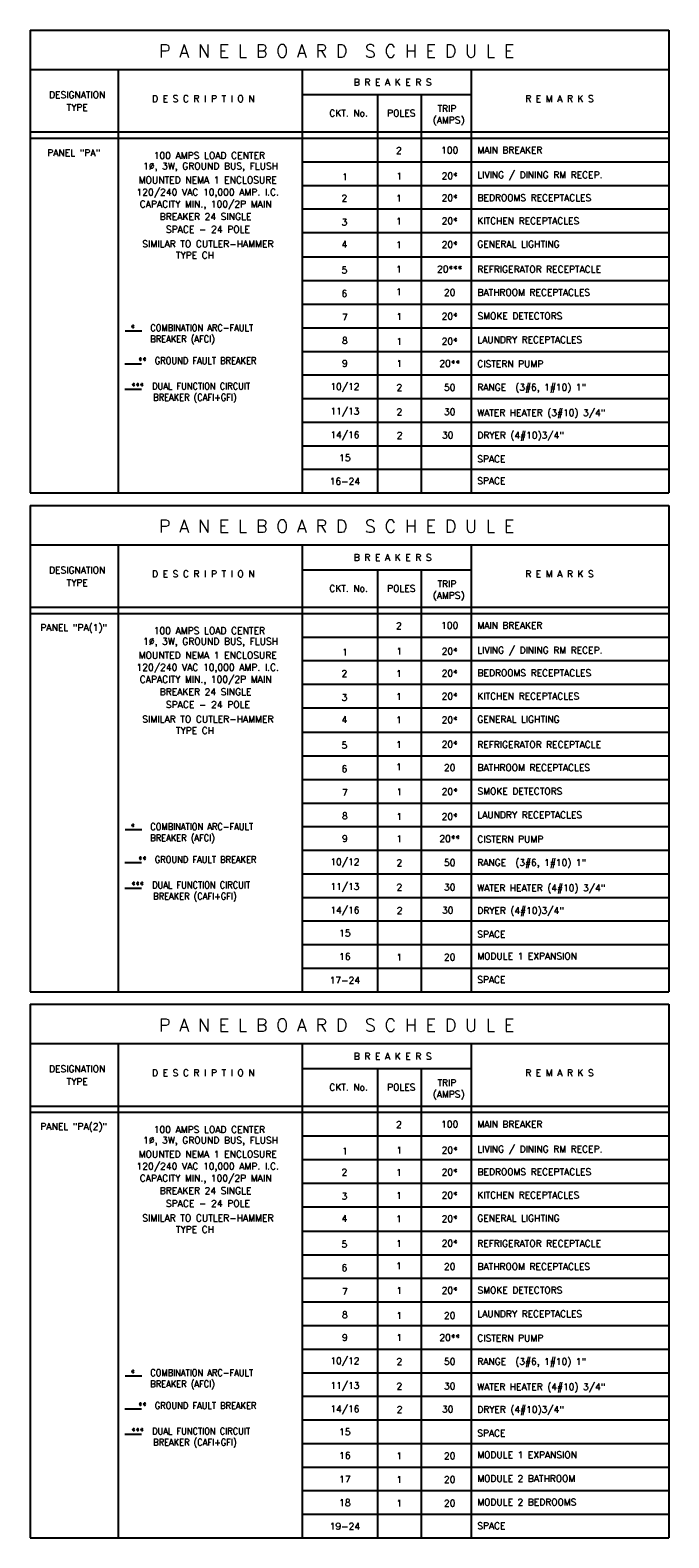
# Model space of a CAD drawing. Header units: inches. Extents: x 23373 to 33923, y 1540 to 5670.
# Tile 73 of 106: x 29610 to 29946, y 3299 to 4092. Entities that reach past the tile are written whole.
import ezdxf
from ezdxf.enums import TextEntityAlignment as Align

# ---------------------------------------------------------------- set-up
doc = ezdxf.new("R2010")
doc.units = ezdxf.units.IN
doc.header["$LTSCALE"] = 2
doc.header["$MEASUREMENT"] = 0
doc.layers.add('EL-ANNO-TEXT', color=4, linetype='CONTINUOUS')
doc.layers.add('PANEL-SCH', color=4, linetype='CONTINUOUS')
doc.styles.add('140ANNO', font='simplex.shx', dxfattribs={"height": 0.14})
doc.styles.add('80', font='simplex.shx', dxfattribs={"width": 0.9, "height": 3.84})

msp = doc.modelspace()

# ---------------------------------------------------------------- linework, layer by layer
at = {"layer": 'EL-ANNO-TEXT', "linetype": 'Continuous'}
for p, q in [((29668.23914182, 3933.36488316), (29659.47690877, 3933.36488316)), ((29668.02752134, 3915.99223851), (29659.26528829, 3915.99223851)), ((29668.02752134, 3902.58467986), (29659.26528829, 3902.58467986)), ((29668.23914182, 3670.94513239), (29659.47690877, 3670.94513239)), ((29668.02752134, 3653.57248774), (29659.26528829, 3653.57248774)), ((29668.02752134, 3640.16492908), (29659.26528829, 3640.16492908)), ((29668.23914182, 3383.70076544), (29659.47690877, 3383.70076544)), ((29668.02752134, 3366.32812079), (29659.26528829, 3366.32812079)), ((29668.02752134, 3352.92056213), (29659.26528829, 3352.92056213))]:
    msp.add_line(p, q, dxfattribs=at)
at = {"layer": 'PANEL-SCH', "color": 3}
for p, q in [((29609.52674355, 4091.66705332), (29609.52674355, 3848.24338878)), ((29609.52674355, 4091.66705332), (29945.56657247, 4091.66705332)), ((29945.56657247, 4091.66705332), (29945.56657247, 3848.24338878)), ((29609.52674355, 4070.98754032), (29945.56657247, 4070.98754032)), ((29609.52674355, 3848.24338878), (29945.56657247, 3848.24338878)), ((29609.52674355, 3841.65961064), (29609.52674355, 3585.82363801)), ((29609.52674355, 3841.65961064), (29945.56657247, 3841.65961064)), ((29945.56657247, 3841.65961064), (29945.56657247, 3585.82363801)), ((29609.52674355, 3820.98009764), (29945.56657247, 3820.98009764)), ((29609.52674355, 3585.82363801), (29945.56657247, 3585.82363801)), ((29609.52674355, 3579.23985987), (29609.52674355, 3298.57927106)), ((29609.52674355, 3579.23985987), (29945.56657247, 3579.23985987)), ((29945.56657247, 3579.23985987), (29945.56657247, 3298.57927106)), ((29609.52674355, 3558.56034687), (29945.56657247, 3558.56034687)), ((29609.52674355, 3298.57927106), (29945.56657247, 3298.57927106))]:
    msp.add_line(p, q, dxfattribs=at)
at = {"layer": 'PANEL-SCH', "color": 4}
for p, q in [((29655.87452787, 4070.98754032), (29655.87452787, 3848.24338878)), ((29752.56024367, 4070.98754032), (29752.56024367, 3848.24338878)), ((29841.55400043, 4070.98754032), (29841.55400043, 3848.24338878)), ((29752.56024367, 4057.84676102), (29841.55400043, 4057.84676102)), ((29792.2383512, 4057.84676102), (29792.2383512, 3848.24338878)), ((29815.25209055, 4057.84676102), (29815.25209055, 3848.24338878)), ((29609.52674355, 4038.13559206), (29945.56657247, 4038.13559206)), ((29609.52674355, 4034.85039723), (29945.56657247, 4034.85039723)), ((29752.56024367, 4022.43808914), (29945.56657247, 4022.43808914)), ((29752.56024367, 4010.02578105), (29945.56657247, 4010.02578105)), ((29752.56024367, 3997.61347296), (29945.56657247, 3997.61347296)), ((29752.56024367, 3985.20116487), (29945.56657247, 3985.20116487)), ((29752.56024367, 3972.36646969), (29945.56657247, 3972.36646969)), ((29752.56024367, 3959.9541616), (29945.56657247, 3959.9541616)), ((29752.56024367, 3947.54185351), (29945.56657247, 3947.54185351)), ((29752.56024367, 3935.12954542), (29945.56657247, 3935.12954542)), ((29752.56024367, 3922.71723733), (29945.56657247, 3922.71723733)), ((29752.56024367, 3910.30492924), (29945.56657247, 3910.30492924)), ((29752.56024367, 3897.89262115), (29945.56657247, 3897.89262115)), ((29752.56024367, 3885.48031306), (29945.56657247, 3885.48031306)), ((29752.56024367, 3873.06800496), (29945.56657247, 3873.06800496)), ((29752.56024367, 3860.65569687), (29945.56657247, 3860.65569687)), ((29655.87452787, 3820.98009764), (29655.87452787, 3585.82363801)), ((29752.56024367, 3820.98009764), (29752.56024367, 3585.82363801)), ((29841.55400043, 3820.98009764), (29841.55400043, 3585.82363801)), ((29752.56024367, 3807.83931833), (29841.55400043, 3807.83931833)), ((29792.2383512, 3807.83931833), (29792.2383512, 3585.82363801)), ((29815.25209055, 3807.83931833), (29815.25209055, 3585.82363801)), ((29609.52674355, 3788.12814938), (29945.56657247, 3788.12814938)), ((29609.52674355, 3784.84295455), (29945.56657247, 3784.84295455)), ((29752.56024367, 3772.43064646), (29945.56657247, 3772.43064646)), ((29752.56024367, 3760.01833837), (29945.56657247, 3760.01833837)), ((29752.56024367, 3747.60603028), (29945.56657247, 3747.60603028)), ((29752.56024367, 3735.19372219), (29945.56657247, 3735.19372219)), ((29752.56024367, 3722.35902701), (29945.56657247, 3722.35902701)), ((29752.56024367, 3709.94671892), (29945.56657247, 3709.94671892)), ((29752.56024367, 3697.53441083), (29945.56657247, 3697.53441083)), ((29752.56024367, 3685.12210274), (29945.56657247, 3685.12210274)), ((29752.56024367, 3672.70979465), (29945.56657247, 3672.70979465)), ((29752.56024367, 3660.29748656), (29945.56657247, 3660.29748656)), ((29752.56024367, 3647.88517846), (29945.56657247, 3647.88517846)), ((29752.56024367, 3635.47287037), (29945.56657247, 3635.47287037)), ((29752.56024367, 3623.06056228), (29945.56657247, 3623.06056228)), ((29752.56024367, 3610.64825419), (29945.56657247, 3610.64825419)), ((29752.56024367, 3598.2359461), (29945.56657247, 3598.2359461)), ((29655.87452787, 3558.56034687), (29655.87452787, 3298.57927106)), ((29752.56024367, 3558.56034687), (29752.56024367, 3298.57927106)), ((29841.55400043, 3558.56034687), (29841.55400043, 3298.57927106)), ((29752.56024367, 3545.41956756), (29841.55400043, 3545.41956756)), ((29792.2383512, 3545.41956756), (29792.2383512, 3298.57927106)), ((29815.25209055, 3545.41956756), (29815.25209055, 3298.57927106)), ((29609.52674355, 3525.70839861), (29945.56657247, 3525.70839861)), ((29609.52674355, 3522.42320378), (29945.56657247, 3522.42320378)), ((29752.56024367, 3510.01089569), (29945.56657247, 3510.01089569)), ((29752.56024367, 3497.5985876), (29945.56657247, 3497.5985876)), ((29752.56024367, 3485.18627951), (29945.56657247, 3485.18627951)), ((29752.56024367, 3472.77397142), (29945.56657247, 3472.77397142)), ((29752.56024367, 3459.93927624), (29945.56657247, 3459.93927624)), ((29752.56024367, 3447.52696815), (29945.56657247, 3447.52696815)), ((29752.56024367, 3435.11466005), (29945.56657247, 3435.11466005)), ((29752.56024367, 3422.70235196), (29945.56657247, 3422.70235196)), ((29752.56024367, 3410.29004387), (29945.56657247, 3410.29004387)), ((29752.56024367, 3397.87773578), (29945.56657247, 3397.87773578)), ((29752.56024367, 3385.46542769), (29945.56657247, 3385.46542769)), ((29752.56024367, 3373.0531196), (29945.56657247, 3373.0531196)), ((29752.56024367, 3360.64081151), (29945.56657247, 3360.64081151)), ((29752.56024367, 3348.22850342), (29945.56657247, 3348.22850342)), ((29752.56024367, 3335.81619533), (29945.56657247, 3335.81619533)), ((29752.56024367, 3323.40388724), (29945.56657247, 3323.40388724)), ((29752.56024367, 3310.99157915), (29945.56657247, 3310.99157915))]:
    msp.add_line(p, q, dxfattribs=at)

# ---------------------------------------------------------------- texts
at = {"layer": 'EL-ANNO-TEXT', "color": 5, "linetype": 'Continuous', "style": '140ANNO'}
for p in [(29773.11995382, 4080.71125078), (29773.11995382, 3830.7038081), (29773.11995382, 3568.28405733)]:
    msp.add_text('P A N E L B O A R D  S C H E D U L E ', height=6.72, dxfattribs=at).set_placement(p, align=Align.MIDDLE)
at = {"layer": 'EL-ANNO-TEXT', "style": '80'}
for s, height, p in [('B R E A K E R S ', 3.5059888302, (29801.47059696, 4064.29607933)), ('DESIGNATION', 3.5059888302, (29634.30155898, 4057.69057363)), ('TYPE', 3.50598883, (29634.30155898, 4051.03501831)), ('D E S C R I P T I O N', 3.5059888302, (29700.6319729, 4055.62368906)), ('R E M A R K S', 3.5059888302, (29888.02194682, 4055.62368906)), ('CKT. No.', 3.507130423, (29777.06026035, 4048.0077001)), ('POLES', 3.507130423, (29804.80822377, 4048.0077001)), ('(AMPS)', 3.507130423, (29829.71397901, 4044.11362633)), ('TRIP', 3.507130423, (29828.80670336, 4050.39716352)), ('PANEL "PA"', 3.533654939, (29632.44667304, 4027.17771108)), ('2', 3.50713042, (29803.54012456, 4028.38653983)), ('100', 3.507130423, (29830.26872402, 4028.57901847)), ('1%%C, 3W, GROUND BUS, FLUSH', 3.5336549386, (29704.44768904, 4019.63988325)), ('100 AMPS LOAD CENTER', 3.5336549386, (29703.80814569, 4025.77565814)), ('MOUNTED NEMA 1 ENCLOSURE', 3.5336549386, (29702.95918362, 4012.8413029)), ('1', 3.50713042, (29775.11097723, 4014.49743035)), ('1', 3.50713042, (29803.78336302, 4014.94577092)), ('20*', 3.507130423, (29830.26872402, 4014.99259013)), ('120/240 VAC 10,000 AMP. I.C.', 3.5336549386, (29702.95918362, 4006.23739596)), ('2', 3.50713042, (29774.86773877, 4003.28698377)), ('1', 3.50713042, (29803.54012456, 4003.2660763)), ('20*', 3.507130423, (29830.26872402, 4003.4310641)), ('CAPACITY MIN., 100/2P MAIN ', 3.5336549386, (29703.04999107, 3999.94550774)), ('BREAKER 24 SINGLE ', 3.5336549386, (29703.04999107, 3993.61644015)), ('3', 3.50713042, (29774.86773877, 3990.67905688)), ('1', 3.50713042, (29803.54012456, 3991.14961555)), ('20*', 3.507130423, (29830.26872402, 3991.3420942)), ('SIMILAR TO CUTLER-HAMMER', 3.5336549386, (29703.04999107, 3979.25100745)), ('SPACE - 24 POLE', 3.5336549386, (29703.04999107, 3986.9034515)), ('20*', 3.507130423, (29830.26872402, 3978.88892846)), ('TYPE CH', 3.533654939, (29696.24400041, 3973.25191028)), ('4', 3.50713042, (29774.86773877, 3979.01155265)), ('1', 3.50713042, (29803.54012456, 3978.82456249)), ('5', 3.50713042, (29774.86773877, 3965.48311799)), ('1', 3.50713042, (29803.54012456, 3965.90261228)), ('20***', 3.507130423, (29830.26872402, 3966.00904596)), ('6', 3.50713042, (29774.86773877, 3953.10911569)), ('1', 3.50713042, (29803.54012456, 3954.1006178)), ('20', 3.507130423, (29830.26872402, 3953.74322124)), ('7', 3.50713042, (29775.11097723, 3940.60732603)), ('1', 3.50713042, (29803.78336302, 3941.06569883)), ('20*', 3.507130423, (29830.26872402, 3941.19929727)), ('8', 3.50713042, (29775.11097723, 3928.34731909)), ('1', 3.50713042, (29803.78336302, 3927.96381316)), ('20*', 3.507130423, (29830.26872402, 3928.01063237)), ('9', 3.50713042, (29775.11097723, 3916.39787668)), ('1', 3.50713042, (29803.78336302, 3916.37216135)), ('20**', 3.507130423, (29830.26872402, 3916.37468108)), ('10/12', 3.507130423, (29775.11097723, 3903.90188723)), ('2', 3.50713042, (29803.78336302, 3903.71072321)), ('50', 3.507130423, (29830.26872402, 3903.75754242)), ('11/13', 3.507130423, (29775.11097723, 3890.91279735)), ('2', 3.50713042, (29803.78336302, 3890.8258908)), ('30', 3.507130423, (29830.26872402, 3890.87271001)), ('14/16', 3.507130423, (29775.11097723, 3878.54913331)), ('2', 3.50713042, (29803.9358665, 3878.52922749)), ('30', 3.507130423, (29829.24444721, 3878.68886754)), ('15', 3.507130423, (29775.11097723, 3866.74864432)), ('16-24', 3.507130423, (29775.11097723, 3854.33633623)), ('B R E A K E R S ', 3.5059888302, (29801.47059696, 3814.28863665)), ('DESIGNATION', 3.5059888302, (29634.30155898, 3807.68313095)), ('D E S C R I P T I O N', 3.5059888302, (29700.6319729, 3805.61624638)), ('R E M A R K S', 3.5059888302, (29888.02194682, 3805.61624638)), ('TYPE', 3.50598883, (29634.30155898, 3801.02757562)), ('CKT. No.', 3.507130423, (29777.06026035, 3798.00025742)), ('POLES', 3.507130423, (29804.80822377, 3798.00025742)), ('TRIP', 3.507130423, (29828.80670336, 3800.38972083)), ('(AMPS)', 3.507130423, (29829.71397901, 3794.10618365)), ('PANEL "PA(1)"', 3.5336549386, (29632.44667304, 3777.17026839)), ('100 AMPS LOAD CENTER', 3.5336549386, (29703.80814569, 3775.76821546)), ('2', 3.50713042, (29803.54012456, 3778.37909715)), ('100', 3.507130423, (29830.26872402, 3778.57157579)), ('1%%C, 3W, GROUND BUS, FLUSH', 3.5336549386, (29704.44768904, 3769.63244057)), ('20*', 3.507130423, (29830.26872402, 3764.98514744)), ('MOUNTED NEMA 1 ENCLOSURE', 3.5336549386, (29702.95918362, 3762.83386022)), ('1', 3.50713042, (29775.11097723, 3764.48998767)), ('1', 3.50713042, (29803.78336302, 3764.93832823)), ('CAPACITY MIN., 100/2P MAIN ', 3.5336549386, (29703.04999107, 3749.93806506)), ('120/240 VAC 10,000 AMP. I.C.', 3.5336549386, (29702.95918362, 3756.22995328)), ('2', 3.50713042, (29774.86773877, 3753.27954109)), ('1', 3.50713042, (29803.54012456, 3753.25863362)), ('20*', 3.507130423, (29830.26872402, 3753.42362142)), ('BREAKER 24 SINGLE ', 3.5336549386, (29703.04999107, 3743.60899747)), ('20*', 3.507130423, (29830.26872402, 3741.33465152)), ('SPACE - 24 POLE', 3.5336549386, (29703.04999107, 3736.89600881)), ('3', 3.50713042, (29774.86773877, 3740.6716142)), ('1', 3.50713042, (29803.54012456, 3741.14217287)), ('SIMILAR TO CUTLER-HAMMER', 3.5336549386, (29703.04999107, 3729.24356477)), ('4', 3.50713042, (29774.86773877, 3729.00410997)), ('1', 3.50713042, (29803.54012456, 3728.81711981)), ('20*', 3.507130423, (29830.26872402, 3728.88148577)), ('TYPE CH', 3.533654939, (29696.24400041, 3723.2444676)), ('5', 3.50713042, (29774.86773877, 3715.4756753)), ('1', 3.50713042, (29803.54012456, 3715.8951696)), ('20*', 3.507130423, (29830.26872402, 3716.00160328)), ('6', 3.50713042, (29774.86773877, 3703.10167301)), ('1', 3.50713042, (29803.54012456, 3704.09317511)), ('20', 3.507130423, (29830.26872402, 3703.73577856)), ('7', 3.50713042, (29775.11097723, 3690.59988335)), ('1', 3.50713042, (29803.78336302, 3691.05825614)), ('20*', 3.507130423, (29830.26872402, 3691.19185458)), ('8', 3.50713042, (29775.11097723, 3678.33987641)), ('1', 3.50713042, (29803.78336302, 3677.95637048)), ('20*', 3.507130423, (29830.26872402, 3678.00318969)), ('9', 3.50713042, (29775.11097723, 3666.390434)), ('1', 3.50713042, (29803.78336302, 3666.36471867)), ('20**', 3.507130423, (29830.26872402, 3666.3672384)), ('10/12', 3.507130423, (29775.11097723, 3653.89444455)), ('2', 3.50713042, (29803.78336302, 3653.70328053)), ('50', 3.507130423, (29830.26872402, 3653.75009974)), ('11/13', 3.507130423, (29775.11097723, 3640.90535467)), ('2', 3.50713042, (29803.78336302, 3640.81844812)), ('30', 3.507130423, (29830.26872402, 3640.86526732)), ('14/16', 3.507130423, (29775.11097723, 3628.54169063)), ('2', 3.50713042, (29803.9358665, 3628.52178481)), ('30', 3.507130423, (29829.24444721, 3628.68142486)), ('15', 3.507130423, (29775.11097723, 3616.74120164)), ('16', 3.507130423, (29775.11097723, 3604.32889355)), ('1', 3.50713042, (29803.78336302, 3604.05404817)), ('20', 3.507130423, (29830.26872402, 3604.10086738)), ('17-24', 3.507130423, (29775.11097723, 3591.91658546)), ('B R E A K E R S ', 3.5059888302, (29801.47059696, 3551.86888588)), ('DESIGNATION', 3.5059888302, (29634.30155898, 3545.26338018)), ('D E S C R I P T I O N', 3.5059888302, (29700.6319729, 3543.1964956)), ('R E M A R K S', 3.5059888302, (29888.02194682, 3543.1964956)), ('TYPE', 3.50598883, (29634.30155898, 3538.60782485)), ('CKT. No.', 3.507130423, (29777.06026035, 3535.58050665)), ('POLES', 3.507130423, (29804.80822377, 3535.58050665)), ('TRIP', 3.507130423, (29828.80670336, 3537.96997006)), ('(AMPS)', 3.507130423, (29829.71397901, 3531.68643288)), ('PANEL "PA(2)"', 3.5336549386, (29632.44667304, 3514.75051762)), ('100 AMPS LOAD CENTER', 3.5336549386, (29703.80814569, 3513.34846468)), ('2', 3.50713042, (29803.54012456, 3515.95934637)), ('100', 3.507130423, (29830.26872402, 3516.15182501)), ('1%%C, 3W, GROUND BUS, FLUSH', 3.5336549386, (29704.44768904, 3507.2126898)), ('MOUNTED NEMA 1 ENCLOSURE', 3.5336549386, (29702.95918362, 3500.41410945)), ('1', 3.50713042, (29775.11097723, 3502.0702369)), ('1', 3.50713042, (29803.78336302, 3502.51857746)), ('20*', 3.507130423, (29830.26872402, 3502.56539667)), ('CAPACITY MIN., 100/2P MAIN ', 3.5336549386, (29703.04999107, 3487.51831429)), ('120/240 VAC 10,000 AMP. I.C.', 3.5336549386, (29702.95918362, 3493.81020251)), ('2', 3.50713042, (29774.86773877, 3490.85979032)), ('1', 3.50713042, (29803.54012456, 3490.83888285)), ('20*', 3.507130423, (29830.26872402, 3491.00387065)), ('BREAKER 24 SINGLE ', 3.5336549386, (29703.04999107, 3481.18924669)), ('SPACE - 24 POLE', 3.5336549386, (29703.04999107, 3474.47625804)), ('3', 3.50713042, (29774.86773877, 3478.25186343)), ('1', 3.50713042, (29803.54012456, 3478.7224221)), ('20*', 3.507130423, (29830.26872402, 3478.91490074)), ('SIMILAR TO CUTLER-HAMMER', 3.5336549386, (29703.04999107, 3466.823814)), ('4', 3.50713042, (29774.86773877, 3466.58435919)), ('1', 3.50713042, (29803.54012456, 3466.39736904)), ('20*', 3.507130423, (29830.26872402, 3466.461735)), ('TYPE CH', 3.533654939, (29696.24400041, 3460.82471683)), ('5', 3.50713042, (29774.86773877, 3453.05592453)), ('1', 3.50713042, (29803.54012456, 3453.47541883)), ('20*', 3.507130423, (29830.26872402, 3453.58185251)), ('6', 3.50713042, (29774.86773877, 3440.68192224)), ('1', 3.50713042, (29803.54012456, 3441.67342434)), ('20', 3.507130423, (29830.26872402, 3441.31602779)), ('7', 3.50713042, (29775.11097723, 3428.18013258)), ('1', 3.50713042, (29803.78336302, 3428.63850537)), ('20*', 3.507130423, (29830.26872402, 3428.77210381)), ('8', 3.50713042, (29775.11097723, 3415.92012564)), ('1', 3.50713042, (29803.78336302, 3415.53661971)), ('20', 3.507130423, (29830.26872402, 3415.58343892)), ('9', 3.50713042, (29775.11097723, 3403.97068323)), ('1', 3.50713042, (29803.78336302, 3403.9449679)), ('20**', 3.507130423, (29830.26872402, 3403.94748763)), ('10/12', 3.507130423, (29775.11097723, 3391.47469378)), ('2', 3.50713042, (29803.78336302, 3391.28352976)), ('50', 3.507130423, (29830.26872402, 3391.33034897)), ('11/13', 3.507130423, (29775.11097723, 3378.4856039)), ('2', 3.50713042, (29803.78336302, 3378.39869734)), ('30', 3.507130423, (29830.26872402, 3378.44551655)), ('14/16', 3.507130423, (29775.11097723, 3366.12193985)), ('2', 3.50713042, (29803.9358665, 3366.10203404)), ('30', 3.507130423, (29829.24444721, 3366.26167409)), ('15', 3.507130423, (29775.11097723, 3354.32145087)), ('16', 3.507130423, (29775.11097723, 3341.90914278)), ('1', 3.50713042, (29803.78336302, 3341.63429739)), ('20', 3.507130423, (29830.26872402, 3341.6811166)), ('17', 3.507130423, (29775.11097723, 3329.49683469)), ('1', 3.50713042, (29803.78336302, 3329.2219893)), ('20', 3.507130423, (29830.26872402, 3329.26880851)), ('18', 3.507130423, (29775.11097723, 3317.08452659)), ('1', 3.50713042, (29803.78336302, 3316.80968121)), ('20', 3.507130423, (29830.26872402, 3316.85650042)), ('19-24', 3.507130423, (29775.11097723, 3304.6722185))]:
    msp.add_text(s, height=height, dxfattribs=at).set_placement(p, align=Align.MIDDLE)
for s, height, p in [('MAIN BREAKER', 3.5071304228, (29844.77914782, 4026.82822952)), ('LIVING / DINING RM RECEP.', 3.5071304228, (29844.77914782, 4013.75981468)), ('BEDROOMS RECEPTACLES', 3.5071304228, (29844.89999841, 4001.78812087)), ('KITCHEN RECEPTACLES', 3.5071304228, (29844.77914782, 3989.5892684)), ('GENERAL LIGHTING', 3.5071304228, (29844.77914782, 3977.39816456)), ('REFRIGERATOR RECEPTACLE', 3.5071304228, (29844.77914782, 3964.11273832)), ('BATHROOM RECEPTACLES', 3.5071304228, (29844.89999841, 3951.98100457)), ('SMOKE DETECTORS ', 3.5071304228, (29844.89999841, 3939.55084998)), ('LAUNDRY RECEPTACLES', 3.5071304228, (29844.77914782, 3927.08407696)), ('CISTERN PUMP', 3.5071304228, (29844.77914782, 3914.35790963)), ('RANGE  (3#6, 1#10) 1"', 3.5071304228, (29844.77914782, 3902.02809084)), ('WATER HEATER (3#10) 3/4"', 3.5071304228, (29844.77914782, 3888.69410243)), ('DRYER (4#10)3/4"', 3.5071304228, (29844.77914782, 3876.79481181)), ('SPACE', 3.507130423, (29844.77914782, 3864.34201058)), ('SPACE', 3.507130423, (29844.77914782, 3852.86682824)), ('MAIN BREAKER', 3.5071304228, (29844.77914782, 3776.82078684)), ('LIVING / DINING RM RECEP.', 3.5071304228, (29844.77914782, 3763.752372)), ('BEDROOMS RECEPTACLES', 3.5071304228, (29844.89999841, 3751.78067819)), ('KITCHEN RECEPTACLES', 3.5071304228, (29844.77914782, 3739.58182571)), ('GENERAL LIGHTING', 3.5071304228, (29844.77914782, 3727.39072188)), ('REFRIGERATOR RECEPTACLE', 3.5071304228, (29844.77914782, 3714.10529564)), ('BATHROOM RECEPTACLES', 3.5071304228, (29844.89999841, 3701.97356189)), ('SMOKE DETECTORS ', 3.5071304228, (29844.89999841, 3689.5434073)), ('LAUNDRY RECEPTACLES', 3.5071304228, (29844.77914782, 3677.07663428)), ('CISTERN PUMP', 3.5071304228, (29844.77914782, 3664.35046695)), ('RANGE  (3#6, 1#10) 1"', 3.5071304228, (29844.77914782, 3652.02064816)), ('WATER HEATER (4#10) 3/4"', 3.5071304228, (29844.77914782, 3638.68665975)), ('DRYER (4#10)3/4"', 3.5071304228, (29844.77914782, 3626.78736913)), ('SPACE', 3.507130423, (29844.77914782, 3614.33456789)), ('MODULE 1 EXPANSION', 3.5071304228, (29844.77914782, 3602.85938555)), ('SPACE', 3.507130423, (29844.77914782, 3590.44707746)), ('MAIN BREAKER', 3.5071304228, (29844.77914782, 3514.40103606)), ('LIVING / DINING RM RECEP.', 3.5071304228, (29844.77914782, 3501.33262122)), ('BEDROOMS RECEPTACLES', 3.5071304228, (29844.89999841, 3489.36092741)), ('KITCHEN RECEPTACLES', 3.5071304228, (29844.77914782, 3477.16207494)), ('GENERAL LIGHTING', 3.5071304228, (29844.77914782, 3464.97097111)), ('REFRIGERATOR RECEPTACLE', 3.5071304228, (29844.77914782, 3451.68554487)), ('BATHROOM RECEPTACLES', 3.5071304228, (29844.89999841, 3439.55381111)), ('SMOKE DETECTORS ', 3.5071304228, (29844.89999841, 3427.12365652)), ('LAUNDRY RECEPTACLES', 3.5071304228, (29844.77914782, 3414.6568835)), ('CISTERN PUMP', 3.5071304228, (29844.77914782, 3401.93071618)), ('RANGE  (3#6, 1#10) 1"', 3.5071304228, (29844.77914782, 3389.60089739)), ('WATER HEATER (4#10) 3/4"', 3.5071304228, (29844.77914782, 3376.26690898)), ('DRYER (4#10)3/4"', 3.5071304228, (29844.77914782, 3364.36761836)), ('SPACE', 3.507130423, (29844.77914782, 3351.91481712)), ('MODULE 1 EXPANSION', 3.5071304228, (29844.77914782, 3340.43963478)), ('MODULE 2 BATHROOM', 3.5071304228, (29844.77914782, 3328.02732669)), ('MODULE 2 BEDROOMS', 3.5071304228, (29844.77914782, 3315.6150186)), ('SPACE', 3.507130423, (29844.77914782, 3303.20271051))]:
    msp.add_text(s, height=height, dxfattribs=at).set_placement(p)
at = {"layer": 'EL-ANNO-TEXT', "attachment_point": 2, "style": '80'}
for s, insert, char_height, width in [('*', (29663.57314491, 3936.79427195), 3.53365494, 6.9989776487), ('\\pxql;COMBINATION ARC-FAULT BREAKER (AFCI)', (29703.98280837, 3936.87960583), 3.5336549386, 62.4890350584), ('**  GROUND FAULT BREAKER', (29697.46655307, 3919.58134727), 3.5336549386, 93.7428174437), ('***  DUAL FUNCTION CIRCUIT   BREAKER (CAFI+GFI)', (29696.2083713, 3906.17378861), 3.5336549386, 93.7428174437), ('*', (29663.57314491, 3674.37452117), 3.53365494, 6.9989776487), ('\\pxql;COMBINATION ARC-FAULT BREAKER (AFCI)', (29703.98280837, 3674.45985506), 3.5336549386, 62.4890350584), ('**  GROUND FAULT BREAKER', (29697.46655307, 3657.1615965), 3.5336549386, 93.7428174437), ('***  DUAL FUNCTION CIRCUIT   BREAKER (CAFI+GFI)', (29696.2083713, 3643.75403784), 3.5336549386, 93.7428174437), ('*', (29663.57314491, 3387.13015422), 3.53365494, 6.9989776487), ('\\pxql;COMBINATION ARC-FAULT BREAKER (AFCI)', (29703.98280837, 3387.2154881), 3.5336549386, 62.4890350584), ('**  GROUND FAULT BREAKER', (29697.46655307, 3369.91722954), 3.5336549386, 93.7428174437), ('***  DUAL FUNCTION CIRCUIT   BREAKER (CAFI+GFI)', (29696.2083713, 3356.50967089), 3.5336549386, 93.7428174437)]:
    msp.add_mtext(s, dxfattribs=dict(at, insert=insert, char_height=char_height, width=width))

doc.saveas('drawing.dxf')
